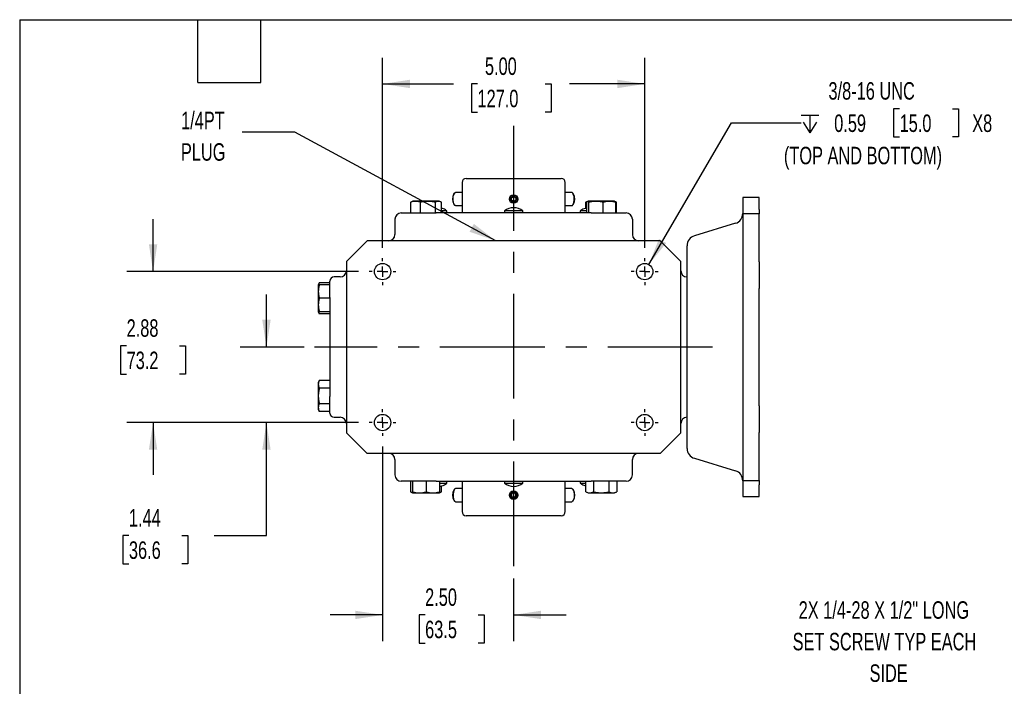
# Model space of a CAD drawing. Header units: inches. Extents: x 1 to 43, y 1 to 33.
# Tile 2 of 12: x 1 to 19.8, y 20.3 to 33. Entities that reach past the tile are written whole.
import ezdxf

# ---------------------------------------------------------------- set-up
doc = ezdxf.new("R2010")
doc.units = ezdxf.units.IN
doc.header["$LTSCALE"] = 4
doc.header["$MEASUREMENT"] = 0
doc.linetypes.add('CENTERX2', pattern=[0.8, 0.5, -0.1, 0.1, -0.1])
doc.layers.add('CENTER', color=40, linetype='CENTERX2')
doc.layers.add('DIMENSIONS', color=140, linetype='Continuous', lineweight=25)
doc.layers.add('TEXT', color=140, linetype='Continuous', lineweight=25)
doc.styles.add('SLDTEXTSTYLE0', font='TXT', dxfattribs={"width": 0.7})
doc.dimstyles.new('SLDDIMSTYLE10', dxfattribs={"dimtxt": 0.339844, "dimasz": 0.52, "dimexe": 0, "dimexo": 0.0625, "dimgap": 0.084961, "dimtad": 0, "dimtih": 1, "dimtoh": 1, "dimdec": 6, "dimrnd": 1e-09, "dimzin": 12, "dimdsep": 46, "dimtxsty": 'SLDTEXTSTYLE0', "dimsah": 1, "dimcen": 0, "dimadec": 0, "dimazin": 3, "dimtfac": 1, "dimtofl": 0, "dimtmove": 0, "dimatfit": 3, "dimfxl": 0, "dimfrac": 2, "dimtolj": 1, "dimtzin": 12, "dimarcsym": 0})
doc.dimstyles.new('SLDDIMSTYLE2', dxfattribs={"dimtxt": 0.339844, "dimasz": 0.52, "dimexe": 0, "dimexo": 0.0625, "dimgap": 0.084961, "dimtad": 0, "dimtih": 1, "dimtoh": 1, "dimrnd": 1e-09, "dimzin": 4, "dimdsep": 46, "dimtxsty": 'SLDTEXTSTYLE0', "dimsah": 1, "dimcen": 0.09, "dimadec": 0, "dimazin": 1, "dimtfac": 1, "dimtmove": 0, "dimatfit": 0, "dimfxl": 0, "dimfrac": 2, "dimtolj": 1, "dimtzin": 12, "dimarcsym": 0})
doc.dimstyles.new('SLDDIMSTYLE3', dxfattribs={"dimtxt": 0.339844, "dimasz": 0.52, "dimexe": 0, "dimexo": 0.0625, "dimgap": 0.084961, "dimtad": 0, "dimtih": 1, "dimtoh": 1, "dimrnd": 1e-09, "dimzin": 4, "dimdsep": 46, "dimtxsty": 'SLDTEXTSTYLE0', "dimsah": 1, "dimcen": 0.09, "dimadec": 0, "dimazin": 1, "dimtfac": 1, "dimtofl": 0, "dimtmove": 0, "dimatfit": 3, "dimfxl": 0, "dimfrac": 2, "dimtolj": 1, "dimtzin": 12, "dimarcsym": 0})
doc.dimstyles.new('SLDDIMSTYLE5', dxfattribs={"dimtxt": 0.18, "dimasz": 0.52, "dimexe": 0, "dimexo": 0.0625, "dimgap": 0, "dimtad": 0, "dimtih": 1, "dimtoh": 1, "dimdec": 0, "dimrnd": 1e-09, "dimzin": 0, "dimdsep": 46, "dimtxsty": 'Standard', "dimsah": 1, "dimcen": 0.09, "dimadec": 0, "dimazin": 0, "dimtfac": 0.52, "dimtdec": 0, "dimtofl": 0, "dimtmove": 0, "dimatfit": 3, "dimfxl": 0, "dimfrac": 2, "dimtolj": 1, "dimtzin": 0, "dimarcsym": 0})
doc.dimstyles.new('SLDDIMSTYLE8', dxfattribs={"dimtxt": 0.339844, "dimasz": 0.52, "dimexe": 0, "dimexo": 0.0625, "dimgap": 0.084961, "dimtad": 0, "dimtih": 1, "dimtoh": 1, "dimrnd": 1e-09, "dimzin": 12, "dimdsep": 46, "dimtxsty": 'SLDTEXTSTYLE0', "dimsah": 1, "dimcen": 0.09, "dimadec": 0, "dimazin": 3, "dimtfac": 1, "dimtmove": 0, "dimatfit": 0, "dimfxl": 0, "dimfrac": 2, "dimtolj": 1, "dimtzin": 12, "dimarcsym": 0})

# ---------------------------------------------------------------- blocks, each defined once
blk = doc.blocks.new('_D_17')
at = {"layer": 'DIMENSIONS'}
for p, q in [((7.921, 24.857), (7.921, 21.143)), ((10.421, 22.335), (10.421, 21.143)), ((7.921, 21.643), (6.921, 21.643)), ((8.732, 21.643), (8.618, 21.643)), ((8.618, 21.643), (8.618, 21.103)), ((9.742, 21.643), (9.856, 21.643)), ((9.856, 21.643), (9.856, 21.103)), ((10.421, 21.643), (11.421, 21.643)), ((8.618, 21.103), (8.732, 21.103)), ((9.856, 21.103), (9.742, 21.103))]:
    blk.add_line(p, q, dxfattribs=at)
for points in [[(7.921, 21.643), (7.401, 21.723), (7.401, 21.563)], [(10.421, 21.643), (10.941, 21.563), (10.941, 21.723)]]:
    blk.add_solid(points, dxfattribs=at)
at = {"layer": 'DIMENSIONS', "char_height": 0.3333, "attachment_point": 1, "style": 'SLDTEXTSTYLE0'}
for s, insert in [('2.50', (8.732, 22.149)), ('63.5', (8.732, 21.533))]:
    blk.add_mtext(s, dxfattribs=dict(at, insert=insert))
blk = doc.blocks.new('_D_18')
at = {"layer": 'DIMENSIONS'}
for p, q in [((3.544, 28.194), (3.544, 29.194)), ((7.464, 28.194), (3.044, 28.194)), ((3.039, 26.777), (2.925, 26.777)), ((2.925, 26.777), (2.925, 26.237)), ((4.049, 26.777), (4.163, 26.777)), ((4.163, 26.777), (4.163, 26.237)), ((2.925, 26.237), (3.039, 26.237)), ((4.163, 26.237), (4.049, 26.237)), ((7.464, 25.314), (3.044, 25.314)), ((3.544, 25.314), (3.544, 24.314))]:
    blk.add_line(p, q, dxfattribs=at)
for points in [[(3.544, 28.194), (3.624, 28.714), (3.464, 28.714)], [(3.544, 25.314), (3.464, 24.794), (3.624, 24.794)]]:
    blk.add_solid(points, dxfattribs=at)
at = {"layer": 'DIMENSIONS', "char_height": 0.3333, "attachment_point": 1, "style": 'SLDTEXTSTYLE0'}
for s, insert in [('2.88', (3.039, 27.283)), ('73.2', (3.039, 26.667))]:
    blk.add_mtext(s, dxfattribs=dict(at, insert=insert))
blk = doc.blocks.new('_D_19')
at = {"layer": 'DIMENSIONS'}
for p, q in [((7.921, 28.65), (7.921, 32.274)), ((12.921, 28.65), (12.921, 32.274)), ((7.921, 31.774), (9.271, 31.774)), ((9.731, 31.774), (9.617, 31.774)), ((9.617, 31.774), (9.617, 31.234)), ((11.024, 31.774), (11.138, 31.774)), ((11.138, 31.774), (11.138, 31.234)), ((12.921, 31.774), (11.485, 31.774)), ((9.617, 31.234), (9.731, 31.234)), ((11.138, 31.234), (11.024, 31.234))]:
    blk.add_line(p, q, dxfattribs=at)
for points in [[(7.921, 31.774), (8.441, 31.694), (8.441, 31.854)], [(12.921, 31.774), (12.401, 31.854), (12.401, 31.694)]]:
    blk.add_solid(points, dxfattribs=at)
at = {"layer": 'DIMENSIONS', "char_height": 0.3333, "attachment_point": 1, "style": 'SLDTEXTSTYLE0'}
for s, insert in [('5.00', (9.873, 32.279)), ('127.0', (9.731, 31.663))]:
    blk.add_mtext(s, dxfattribs=dict(at, insert=insert))
blk = doc.blocks.new('_D_20')
at = {"layer": 'DIMENSIONS'}
for p, q in [((5.706, 26.754), (5.706, 27.754)), ((6.425, 26.754), (5.206, 26.754)), ((7.464, 25.314), (5.206, 25.314)), ((5.706, 23.157), (5.706, 25.314)), ((3.083, 23.157), (2.969, 23.157)), ((2.969, 23.157), (2.969, 22.617)), ((4.093, 23.157), (4.207, 23.157)), ((4.207, 23.157), (4.207, 22.617)), ((4.706, 23.157), (5.706, 23.157)), ((2.969, 22.617), (3.083, 22.617)), ((4.207, 22.617), (4.093, 22.617))]:
    blk.add_line(p, q, dxfattribs=at)
for points in [[(5.706, 26.754), (5.786, 27.274), (5.626, 27.274)], [(5.706, 25.314), (5.626, 24.794), (5.786, 24.794)]]:
    blk.add_solid(points, dxfattribs=at)
at = {"layer": 'DIMENSIONS', "char_height": 0.3333, "attachment_point": 1, "style": 'SLDTEXTSTYLE0'}
for s, insert in [('1.44', (3.083, 23.663)), ('36.6', (3.083, 23.046))]:
    blk.add_mtext(s, dxfattribs=dict(at, insert=insert))
blk = doc.blocks.new('SW_SYMBOL_HOLE_DEPTH')
at = {"layer": 'DIMENSIONS', "color": 0}
for p, q in [((0, 137.8), (126, 137.8)), ((15.7, 87.4), (63, 11.8)), ((63, 137.8), (63, 11.8)), ((110.2, 87.4), (63, 11.8))]:
    blk.add_line(p, q, dxfattribs=at)
blk = doc.blocks.new('_D_21')
at = {"layer": 'DIMENSIONS'}
for p, q in [((17.782, 31.302), (17.668, 31.302)), ((17.668, 31.302), (17.668, 30.762)), ((18.792, 31.302), (18.906, 31.302)), ((18.906, 31.302), (18.906, 30.762)), ((12.999, 28.329), (14.575, 31.032)), ((14.575, 31.032), (15.902, 31.032)), ((17.668, 30.762), (17.782, 30.762)), ((18.906, 30.762), (18.792, 30.762))]:
    blk.add_line(p, q, dxfattribs=at)
blk.add_solid([(12.999, 28.329), (13.33, 28.738), (13.192, 28.818)], dxfattribs=at)
at = {"layer": 'DIMENSIONS', "xscale": 0.002688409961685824, "yscale": 0.002688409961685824, "zscale": 0.002688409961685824}
blk.add_blockref('SW_SYMBOL_HOLE_DEPTH', (15.902, 30.807), dxfattribs=at)
at = {"layer": 'DIMENSIONS', "attachment_point": 1, "style": 'SLDTEXTSTYLE0'}
for s, insert, char_height in [('3/8-16 UNC', (16.425, 31.808), 0.3333), ('0.59', (16.534, 31.191), 0.3333), ('15.0', (17.782, 31.191), 0.3333), ('X8', (19.166, 31.191), 0.3333), ('(TOP AND BOTTOM)', (15.575, 30.575), 0.33333)]:
    blk.add_mtext(s, dxfattribs=dict(at, insert=insert, char_height=char_height))
blk = doc.blocks.new('SW_NOTE_0_7')
at = {"layer": 'TEXT', "color": 0, "char_height": 0.3333, "attachment_point": 2, "style": 'SLDTEXTSTYLE0'}
for s, insert in [('1/4PT', (-0.751, 0.39)), ('PLUG', (-0.746, -0.212))]:
    blk.add_mtext(s, dxfattribs=dict(at, insert=insert))
blk = doc.blocks.new('SW_CENTERMARKSYMBOL_14')
at = {"layer": 'CENTER', "color": 0}
for p, q in [((0, 0.2), (0, 0.25625)), ((-0.2, 0), (-0.25625, 0)), ((0, 0), (-0.1, 0)), ((0, 0), (0, 0.1)), ((0, 0), (0, -0.1)), ((0, 0), (0.1, 0)), ((0.2, 0), (0.25625, 0)), ((0, -0.2), (0, -0.25625))]:
    blk.add_line(p, q, dxfattribs=at)
blk = doc.blocks.new('SW_CENTERMARKSYMBOL_15')
at = {"layer": 'CENTER', "color": 0}
for p, q in [((0, 0.2), (0, 0.25625)), ((-0.2, 0), (-0.25625, 0)), ((0, 0), (-0.1, 0)), ((0, 0), (0, 0.1)), ((0, 0), (0, -0.1)), ((0, 0), (0.1, 0)), ((0.2, 0), (0.25625, 0)), ((0, -0.2), (0, -0.25625))]:
    blk.add_line(p, q, dxfattribs=at)
blk = doc.blocks.new('SW_CENTERMARKSYMBOL_16')
at = {"layer": 'CENTER', "color": 0}
for p, q in [((0, 0.2), (0, 0.25625)), ((-0.2, 0), (-0.25625, 0)), ((0, 0), (-0.1, 0)), ((0, 0), (0, 0.1)), ((0, 0), (0, -0.1)), ((0, 0), (0.1, 0)), ((0.2, 0), (0.25625, 0)), ((0, -0.2), (0, -0.25625))]:
    blk.add_line(p, q, dxfattribs=at)
blk = doc.blocks.new('SW_CENTERMARKSYMBOL_17')
at = {"layer": 'CENTER', "color": 0}
for p, q in [((0, 0.2), (0, 0.25625)), ((-0.2, 0), (-0.25625, 0)), ((0, 0), (-0.1, 0)), ((0, 0), (0, 0.1)), ((0, 0), (0, -0.1)), ((0, 0), (0.1, 0)), ((0.2, 0), (0.25625, 0)), ((0, -0.2), (0, -0.25625))]:
    blk.add_line(p, q, dxfattribs=at)
blk = doc.blocks.new('SW_NOTE_0_10')
at = {"layer": 'TEXT', "color": 0, "attachment_point": 2, "style": 'SLDTEXTSTYLE0'}
for s, insert, char_height in [('2X 1/4-28 X 1/2" LONG', (-2.682, 0.687), 0.33333), ('SET SCREW TYP EACH', (-2.671, 0.085), 0.33333), ('SIDE', (-2.591, -0.517), 0.3333)]:
    blk.add_mtext(s, dxfattribs=dict(at, insert=insert, char_height=char_height))

msp = doc.modelspace()

# ---------------------------------------------------------------- linework, layer by layer
for p, q in [((9.4363598, 29.8934294), (9.4363598, 29.3127207)), ((11.4048638, 29.3127207), (11.4048638, 29.8934294)), ((9.2932971, 29.6922412), (9.2779898, 29.6740376)), ((9.4363598, 29.7034688), (9.3131112, 29.7034688)), ((11.5281124, 29.7034688), (11.4048638, 29.7034688)), ((11.5632338, 29.6740376), (11.5479265, 29.6922412)), ((8.4572994, 29.5156342), (8.4732312, 29.5222598)), ((8.4572994, 29.3127207), (8.4572994, 29.5156342)), ((8.4987741, 29.5361459), (8.4724746, 29.5238823)), ((9.0017876, 29.5361459), (8.4987741, 29.5361459)), ((8.6370921, 29.5156342), (8.6370921, 29.3127207)), ((8.9300735, 29.3127207), (8.9300735, 29.5156342)), ((9.028087, 29.5238823), (9.0017876, 29.5361459)), ((9.0432623, 29.3127207), (9.0432623, 29.5156342)), ((9.2779898, 29.4828999), (9.2932971, 29.4646963)), ((10.3815493, 29.6010215), (10.4206118, 29.6235743)), ((10.3815493, 29.555916), (10.3815493, 29.6010215)), ((10.4206118, 29.5333633), (10.3815493, 29.555916)), ((10.4206118, 29.6235743), (10.4596743, 29.6010215)), ((10.4596743, 29.555916), (10.4206118, 29.5333633)), ((10.4596743, 29.6010215), (10.4596743, 29.555916)), ((11.5479265, 29.4646963), (11.5632338, 29.4828999)), ((11.8234347, 29.5231752), (11.7979613, 29.5156342)), ((11.7979613, 29.5156342), (11.8138932, 29.5222598)), ((11.7979613, 29.4016782), (11.7979613, 29.5156342)), ((11.8300725, 29.5317797), (11.8131366, 29.5238823)), ((11.8179865, 29.3127207), (11.8179865, 29.5156342)), ((11.839436, 29.5361459), (11.8319286, 29.5326452)), ((12.3424496, 29.5361459), (11.839436, 29.5361459)), ((11.8564403, 29.3127207), (11.8564403, 29.5156342)), ((12.1293966, 29.3127207), (12.1293966, 29.5156342)), ((12.3499569, 29.5326452), (12.3424496, 29.5361459)), ((12.368749, 29.5238823), (12.3499569, 29.5326452)), ((12.3839243, 29.5156342), (12.3523927, 29.5287473)), ((12.3638991, 29.5156342), (12.3638991, 29.3127207)), ((12.3839243, 29.3127207), (12.3839243, 29.5156342)), ((15.1056512, 29.6079963), (14.7906906, 29.6079963)), ((14.7906906, 29.6079963), (14.7906906, 29.3795077)), ((15.1056512, 29.3795077), (15.1056512, 29.6079963)), ((11.8969898, 29.3127207), (8.9442339, 29.3127207)), ((9.1487189, 29.3520908), (9.0432623, 29.3520908)), ((9.1487189, 29.3127207), (9.1487189, 29.3520908)), ((9.3131112, 29.4534688), (9.4363598, 29.4534688)), ((10.2434465, 29.3520908), (10.2434465, 29.3127207)), ((10.5977772, 29.3520908), (10.2434465, 29.3520908)), ((10.5977772, 29.3127207), (10.5977772, 29.3520908)), ((11.4048638, 29.4534688), (11.5281124, 29.4534688)), ((11.6925047, 29.3520908), (11.6925047, 29.3127207)), ((11.8179865, 29.3520908), (11.6925048, 29.3520908)), ((14.7906906, 29.3795077), (14.7906906, 29.2962214)), ((15.1056512, 29.2965158), (14.7906906, 29.2965158)), ((14.7906906, 29.2965158), (14.7906906, 29.1970175)), ((15.1056512, 29.3795077), (15.1056512, 29.2965158)), ((15.1056512, 29.1970175), (15.1056512, 29.2965158)), ((8.1568323, 29.1946105), (8.1568323, 28.8993349)), ((12.6843913, 29.1946105), (12.6843913, 28.8993349)), ((14.6511554, 29.1149125), (13.8672335, 28.8763276)), ((14.7906906, 29.1970175), (14.7906906, 28.9264223)), ((15.1056512, 28.9264223), (15.1056512, 29.1970175)), ((14.7906906, 28.9264223), (14.7906906, 28.6495806)), ((15.1056512, 28.6495806), (15.1056512, 28.9264223)), ((7.6253362, 28.7812247), (7.2316354, 28.3875239)), ((13.2158874, 28.7812247), (7.6253362, 28.7812247)), ((13.6095882, 28.3875239), (13.2158874, 28.7812247)), ((14.7906906, 28.6495806), (14.7906906, 28.381362)), ((15.1056512, 28.381362), (15.1056512, 28.6495806)), ((7.2316354, 28.3875239), (7.2316354, 25.1198073)), ((13.6095882, 25.1198073), (13.6095882, 28.3875239)), ((14.7906906, 28.381362), (14.7906906, 27.872664)), ((15.1056512, 28.381362), (15.1056512, 27.872664)), ((6.7137613, 27.9817613), (6.6953008, 27.9421726)), ((6.7137613, 27.9817613), (6.7008357, 27.9411911)), ((6.9166748, 27.9817613), (6.7137613, 27.9817613)), ((7.1135252, 28.0922483), (6.995415, 28.0922483)), ((6.6953008, 27.9421726), (6.6932496, 27.9377738)), ((6.6932496, 27.9377738), (6.6932496, 27.4347603)), ((6.9166748, 27.9421726), (6.7137613, 27.9421726)), ((14.7906906, 27.872664), (14.7906906, 25.6346673)), ((15.1056512, 25.6346673), (15.1056512, 27.872664)), ((6.9166748, 27.6862671), (6.7137613, 27.6862671)), ((6.9166748, 27.6985475), (6.9166748, 25.8087837)), ((6.6932496, 27.4347603), (6.6953008, 27.4303616)), ((6.6953008, 27.4303616), (6.7137613, 27.3907728)), ((6.7137613, 27.4303616), (6.9166748, 27.4303616)), ((6.9166748, 27.3907728), (6.7137613, 27.3907728)), ((6.7137613, 26.1165584), (6.6932496, 26.0725709)), ((6.9166748, 26.1165584), (6.7137613, 26.1165584)), ((6.6932496, 26.0725709), (6.6932496, 25.5695574)), ((6.9166748, 25.9688113), (6.7137613, 25.9688113)), ((6.6932496, 25.5695574), (6.7137613, 25.5255699)), ((6.9166748, 25.673317), (6.7137613, 25.673317)), ((14.7906906, 25.6346673), (14.7906906, 25.1259692)), ((15.1056512, 25.6346673), (15.1056512, 25.1259692)), ((6.9166748, 25.5255699), (6.7137613, 25.5255699)), ((6.995415, 25.4150829), (7.1135252, 25.4150829)), ((7.6253362, 24.7261066), (7.2316354, 25.1198073)), ((13.6095882, 25.1198073), (13.2158874, 24.7261066)), ((14.7906906, 25.1259692), (14.7906906, 24.8577506)), ((15.1056512, 24.8577506), (15.1056512, 25.1259692)), ((14.7906906, 24.8577506), (14.7906906, 24.5809089)), ((15.1056512, 24.5809089), (15.1056512, 24.8577506)), ((13.2158874, 24.7261066), (7.6253362, 24.7261066)), ((8.1568323, 24.6079963), (8.1568323, 24.3127207)), ((12.6843913, 24.3127207), (12.6843913, 24.6079963)), ((13.8672335, 24.6310036), (14.6511554, 24.3924187)), ((14.7906906, 24.5809089), (14.7906906, 24.3103137)), ((15.1056512, 24.3103137), (15.1056512, 24.5809089)), ((14.7906906, 24.3103137), (14.7906906, 24.2108154)), ((15.1056512, 24.2108154), (15.1056512, 24.3103137)), ((8.4547866, 24.1946105), (8.4547866, 23.991697)), ((8.4943753, 24.1946105), (8.4943753, 23.991697)), ((8.7502808, 24.1946105), (8.7502808, 23.991697)), ((8.9442339, 24.1946105), (11.8969898, 24.1946105)), ((9.0061863, 24.1946105), (9.0061863, 23.991697)), ((9.0061863, 24.1552404), (9.1487189, 24.1552404)), ((9.0457751, 23.991697), (9.0457751, 24.1061409)), ((9.1487189, 24.1552404), (9.1487189, 24.1946105)), ((9.2932971, 24.0426349), (9.2779898, 24.0244313)), ((9.4363598, 24.0538625), (9.3131112, 24.0538625)), ((9.4363598, 24.1946105), (9.4363598, 23.6139018)), ((10.2434465, 24.1946105), (10.2434465, 24.1552404)), ((10.2434465, 24.1552404), (10.5977772, 24.1552404)), ((10.5977772, 24.1552404), (10.5977772, 24.1946105)), ((11.4048638, 23.6139018), (11.4048638, 24.1946105)), ((11.5281124, 24.0538625), (11.4048638, 24.0538625)), ((11.5632338, 24.0244313), (11.5479265, 24.0426349)), ((11.6925047, 24.1946105), (11.6925047, 24.1552404)), ((11.6925047, 24.1552404), (11.7954486, 24.1552404)), ((11.7954486, 23.991697), (11.7954486, 24.1946105)), ((11.9431957, 24.1946105), (11.9431957, 23.991697)), ((12.2386899, 24.1946105), (12.2386899, 23.991697)), ((12.386437, 24.1946105), (12.386437, 23.991697)), ((14.7906906, 24.2111098), (14.7906906, 24.1278236)), ((14.7906906, 24.2108154), (15.1056512, 24.2108154)), ((14.7906906, 24.1278236), (14.7906906, 23.8993349)), ((15.1056512, 24.2108154), (15.1056512, 24.1278236)), ((15.1056512, 23.8993349), (15.1056512, 24.1278236)), ((8.4547866, 23.991697), (8.4943753, 23.9732365)), ((8.4547866, 23.991697), (8.4953568, 23.9787714)), ((8.4943753, 23.9732365), (8.4987741, 23.9711853)), ((8.4987741, 23.9711853), (9.0017876, 23.9711853)), ((9.0017876, 23.9711853), (9.0061863, 23.9732365)), ((9.0061863, 23.9732365), (9.0457751, 23.991697)), ((10.4206118, 23.973968), (10.3815493, 23.9514152)), ((10.3815493, 23.9514152), (10.3815493, 23.9063097)), ((10.3815493, 23.9063097), (10.4206118, 23.883757)), ((10.4596743, 23.9514152), (10.4206118, 23.973968)), ((10.4206118, 23.883757), (10.4596743, 23.9063097)), ((10.4596743, 23.9063097), (10.4596743, 23.9514152)), ((11.7954486, 23.991697), (11.839436, 23.9711853)), ((11.839436, 23.9711853), (12.0909428, 23.9711853)), ((12.0909428, 23.9711853), (12.3424496, 23.9711853)), ((12.3424496, 23.9711853), (12.386437, 23.991697)), ((14.7906906, 23.8993349), (15.1056512, 23.8993349)), ((9.2779898, 23.8332936), (9.2932971, 23.81509)), ((9.3131112, 23.8038625), (9.4363598, 23.8038625)), ((11.4048638, 23.8038625), (11.5281124, 23.8038625)), ((11.5479265, 23.81509), (11.5632338, 23.8332936))]:
    msp.add_line(p, q)
at = {"flags": 128}
for points in [[(9.3131112, 29.4534688), (9.3009937, 29.4575459), (9.2889581, 29.470573), (9.2787139, 29.4916024), (9.2710208, 29.5190742), (9.2664493, 29.550951), (9.2653385, 29.5848687), (9.2677708, 29.6183117), (9.2735658, 29.6487998), (9.2822937, 29.6740717), (9.2933072, 29.6922532), (9.3057895, 29.7019959), (9.3131112, 29.7034688)], [(11.5281124, 29.4534688), (11.54023, 29.4575459), (11.5522655, 29.470573), (11.5625097, 29.4916024), (11.5702028, 29.5190742), (11.5747743, 29.550951), (11.5758851, 29.5848687), (11.5734528, 29.6183117), (11.5676578, 29.6487998), (11.5589299, 29.6740717), (11.5479164, 29.6922532), (11.5354341, 29.7019959), (11.5281124, 29.7034688)], [(9.3131112, 24.0538625), (9.3009937, 24.0497854), (9.2889581, 24.0367582), (9.2787139, 24.0157289), (9.2710208, 23.9882571), (9.2664493, 23.9563803), (9.2653385, 23.9224626), (9.2677708, 23.8890195), (9.2735658, 23.8585315), (9.2822937, 23.8332595), (9.2933072, 23.815078), (9.3057895, 23.8053354), (9.3131112, 23.8038625)], [(11.5281124, 24.0538625), (11.54023, 24.0497854), (11.5522655, 24.0367582), (11.5625097, 24.0157289), (11.5702028, 23.9882571), (11.5747743, 23.9563803), (11.5758851, 23.9224626), (11.5734528, 23.8890195), (11.5676578, 23.8585315), (11.5589299, 23.8332595), (11.5479164, 23.815078), (11.5354341, 23.8053354), (11.5281124, 23.8038625)]]:
    msp.add_lwpolyline(points, dxfattribs=at)
for centre, radius in [((10.4206118, 29.5784688), 0.082), ((10.4206118, 29.5784688), 0.062), ((7.9206118, 28.1936262), 0.15625), ((12.9206118, 28.1936262), 0.15625), ((7.9206118, 25.313705), 0.15625), ((12.9206118, 25.313705), 0.15625), ((10.4206118, 23.9288625), 0.082), ((10.4206118, 23.9288625), 0.062)]:
    msp.add_circle(centre, radius)
for centre, radius, start, end in [((9.5151, 29.8934294), 0.0787402, 90, 180), ((11.3261236, 29.8934294), 0.0787402, 0, 90), ((9.4390522, 29.5784688), 0.1872819, 149.316563, 210.683437), ((11.4021715, 29.5784688), 0.1872819, 329.316563, 30.683437), ((8.2749425, 29.1946105), 0.1181102, 90, 180), ((10.4206118, 29.1158703), 0.2952756, 53.13010235, 126.86989765), ((12.5662811, 29.1946105), 0.1181102, 0, 90), ((14.5938402, 29.3032341), 0.1968504, 286.92751306, 0), ((8.038722, 28.8993349), 0.1181102, 270, 0), ((12.8025016, 28.8993349), 0.1181102, 180, 270), ((13.9245488, 28.688006), 0.1968504, 106.92751306, 180), ((7.1135252, 28.2103585), 0.1181102, 270, 0), ((13.7276984, 28.2103585), 0.1181102, 180, 270), ((6.995415, 28.0135081), 0.0787402, 90, 180), ((6.995415, 25.4938231), 0.0787402, 180, 270), ((7.1135252, 25.2969727), 0.1181102, 0, 90), ((13.7276984, 25.2969727), 0.1181102, 90, 180), ((13.9245488, 24.8193253), 0.1968504, 180, 253.07248694), ((8.038722, 24.6079963), 0.1181102, 0, 90), ((12.8025016, 24.6079963), 0.1181102, 90, 180), ((8.2749425, 24.3127207), 0.1181102, 180, 270), ((12.5662811, 24.3127207), 0.1181102, 270, 0), ((14.5938402, 24.2040971), 0.1968504, 0, 73.07248694), ((10.4206118, 24.3914609), 0.2952756, 233.13010235, 306.86989765), ((9.4390522, 23.9288625), 0.1872819, 149.316563, 210.683437), ((11.4021715, 23.9288625), 0.1872819, 329.316563, 30.683437), ((9.5151, 23.6139018), 0.0787402, 180, 270), ((11.3261236, 23.6139018), 0.0787402, 270, 0)]:
    msp.add_arc(centre, radius, start, end)
for points, knots in [([(9.5151, 29.9721696), (9.5151, 29.9721696), (9.6105067, 29.9721696), (9.9501299, 29.9721696), (10.1804619, 29.9721696), (10.6607617, 29.9721696), (10.8910938, 29.9721696), (11.230717, 29.9721696), (11.3261236, 29.9721696), (11.3261236, 29.9721696)], [0, 0, 0, 0, 0.25, 0.25, 0.5, 0.5, 0.75, 0.75, 1, 1, 1, 1]), ([(8.6370921, 29.5156342), (8.6222793, 29.5213104), (8.6074251, 29.5259497), (8.5776011, 29.532337), (8.5626305, 29.534065), (8.5325534, 29.5341237), (8.5174195, 29.5324448), (8.4871431, 29.5260138), (8.4721657, 29.5213309), (8.4572994, 29.5156342)], [0, 0, 0, 0, 0.25, 0.25, 0.5, 0.5, 0.75, 0.75, 1, 1, 1, 1]), ([(8.9300735, 29.5156342), (8.9059354, 29.5213104), (8.8817298, 29.5259497), (8.83313, 29.532337), (8.8087346, 29.534065), (8.7597224, 29.5341237), (8.735061, 29.5324448), (8.6857239, 29.5260138), (8.6613175, 29.5213309), (8.6370921, 29.5156342)], [0, 0, 0, 0, 0.25, 0.25, 0.5, 0.5, 0.75, 0.75, 1, 1, 1, 1]), ([(9.0432623, 29.5156342), (9.0339369, 29.5213104), (9.0245855, 29.5259497), (9.0058097, 29.532337), (8.9963849, 29.534065), (8.9774498, 29.5341237), (8.9679223, 29.5324448), (8.9488617, 29.5260138), (8.9394326, 29.5213309), (8.9300735, 29.5156342)], [0, 0, 0, 0, 0.25, 0.25, 0.5, 0.5, 0.75, 0.75, 1, 1, 1, 1]), ([(11.8564403, 29.5156342), (11.8532722, 29.5213104), (11.8500952, 29.5259497), (11.8437165, 29.532337), (11.8405146, 29.534065), (11.8340817, 29.5341237), (11.8308449, 29.5324448), (11.8243694, 29.5260138), (11.8211661, 29.5213309), (11.8179865, 29.5156342)], [0, 0, 0, 0, 0.25, 0.25, 0.5, 0.5, 0.75, 0.75, 1, 1, 1, 1]), ([(12.1293966, 29.5156342), (12.1069083, 29.5213104), (12.0843571, 29.5259497), (12.0390791, 29.532337), (12.0163511, 29.534065), (11.9706889, 29.5341237), (11.9477131, 29.5324448), (11.9017482, 29.5260138), (11.8790099, 29.5213309), (11.8564403, 29.5156342)], [0, 0, 0, 0, 0.25, 0.25, 0.5, 0.5, 0.75, 0.75, 1, 1, 1, 1]), ([(12.3638991, 29.5156342), (12.344579, 29.5213104), (12.3252047, 29.5259497), (12.2863055, 29.532337), (12.2667794, 29.534065), (12.22755, 29.5341237), (12.207811, 29.5324448), (12.1683216, 29.5260138), (12.1487866, 29.5213309), (12.1293966, 29.5156342)], [0, 0, 0, 0, 0.25, 0.25, 0.5, 0.5, 0.75, 0.75, 1, 1, 1, 1]), ([(12.3490525, 29.5307056), (12.350578, 29.5306978), (12.3555929, 29.5306723), (12.360491, 29.5218045), (12.3638991, 29.5156342)], [0, 0, 0, 0, 0.3042002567, 1, 1, 1, 1]), ([(8.2749425, 29.3127207), (8.2749425, 29.3127207), (8.3454605, 29.3127207), (8.5964863, 29.3127207), (8.7667318, 29.3127207), (8.9442339, 29.3127207)], [0, 0, 0, 0, 0.5, 0.5, 1, 1, 1, 1]), ([(9.1483647, 29.3515986), (9.1393199, 29.358194), (9.1180207, 29.3737253), (9.0825146, 29.3909426), (9.0555763, 29.3983617), (9.0432623, 29.4017531)], [0, 0, 0, 0, 0.2860674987, 0.6736477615, 1, 1, 1, 1]), ([(11.8179865, 29.4055663), (11.8083485, 29.4039748), (11.7820022, 29.3996243), (11.7430049, 29.3833714), (11.7111528, 29.3667062), (11.6967154, 29.3546873), (11.6940821, 29.3524952)], [0, 0, 0, 0, 0.2146113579, 0.5866550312, 0.9246103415, 1, 1, 1, 1]), ([(11.8969898, 29.3127207), (12.0744918, 29.3127207), (12.2447373, 29.3127207), (12.4957631, 29.3127207), (12.5662811, 29.3127207), (12.5662811, 29.3127207)], [0, 0, 0, 0, 0.5, 0.5, 1, 1, 1, 1]), ([(13.7276984, 24.8193253), (13.7276984, 24.8193253), (13.7276984, 25.0231315), (13.7276984, 25.7486294), (13.7276984, 26.2406612), (13.7276984, 27.2666701), (13.7276984, 27.7587019), (13.7276984, 28.4841997), (13.7276984, 28.688006), (13.7276984, 28.688006)], [0, 0, 0, 0, 0.25, 0.25, 0.5, 0.5, 0.75, 0.75, 1, 1, 1, 1]), ([(6.9166748, 27.6985475), (6.9166748, 27.7820779), (6.9166748, 27.8621934), (6.9166748, 27.9803232), (6.9166748, 28.0135081), (6.9166748, 28.0135081)], [0, 0, 0, 0, 0.5, 0.5, 1, 1, 1, 1]), ([(6.7137613, 27.9421726), (6.7080851, 27.9210891), (6.7034459, 27.8999466), (6.6970585, 27.857497), (6.6953305, 27.8361888), (6.6952718, 27.7933789), (6.6969507, 27.7718383), (6.7033818, 27.7287447), (6.7080646, 27.7074268), (6.7137613, 27.6862671)], [0, 0, 0, 0, 0.25, 0.25, 0.5, 0.5, 0.75, 0.75, 1, 1, 1, 1]), ([(6.6978808, 27.9421726), (6.6976191, 27.9421726), (6.6970522, 27.9421726), (6.707914, 27.9421726), (6.7137613, 27.9421726)], [0, 0, 0, 0, 0.46166395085, 1, 1, 1, 1]), ([(6.7137613, 27.6862671), (6.7080851, 27.6651836), (6.7034459, 27.6440411), (6.6970585, 27.6015915), (6.6953305, 27.5802833), (6.6952718, 27.5374734), (6.6969507, 27.5159328), (6.7033818, 27.4728392), (6.7080646, 27.4515213), (6.7137613, 27.4303616)], [0, 0, 0, 0, 0.25, 0.25, 0.5, 0.5, 0.75, 0.75, 1, 1, 1, 1]), ([(6.7137613, 27.4303616), (6.7057997, 27.4303616), (6.694743, 27.4303616), (6.6971946, 27.4303616), (6.6978808, 27.4303616)], [0, 0, 0, 0, 0.7200750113, 1, 1, 1, 1]), ([(6.6995273, 27.4303616), (6.6995287, 27.4303323), (6.7001672, 27.4169278), (6.7069717, 27.4038361), (6.7137613, 27.3907728)], [0, 0, 0, 0, 0.0021803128, 1, 1, 1, 1]), ([(6.7137613, 26.1165584), (6.7080851, 26.1043858), (6.7034459, 26.0921792), (6.6970585, 26.0676709), (6.6953305, 26.0553686), (6.6952718, 26.0306523), (6.6969507, 26.0182158), (6.7033818, 25.9933358), (6.7080646, 25.9810279), (6.7137613, 25.9688113)], [0, 0, 0, 0, 0.25, 0.25, 0.5, 0.5, 0.75, 0.75, 1, 1, 1, 1]), ([(6.7137613, 25.9688113), (6.7080851, 25.9444662), (6.7034459, 25.9200529), (6.6970585, 25.8710363), (6.6953305, 25.8464317), (6.6952718, 25.7969991), (6.6969507, 25.7721262), (6.7033818, 25.722366), (6.7080646, 25.6977502), (6.7137613, 25.673317)], [0, 0, 0, 0, 0.25, 0.25, 0.5, 0.5, 0.75, 0.75, 1, 1, 1, 1]), ([(6.9166748, 25.4938231), (6.9166748, 25.4938231), (6.9166748, 25.527008), (6.9166748, 25.6451378), (6.9166748, 25.7252533), (6.9166748, 25.8087837)], [0, 0, 0, 0, 0.5, 0.5, 1, 1, 1, 1]), ([(6.7137613, 25.673317), (6.7080851, 25.6611445), (6.7034459, 25.6489378), (6.6970585, 25.6244296), (6.6953305, 25.6121273), (6.6952718, 25.587411), (6.6969507, 25.5749745), (6.7033818, 25.5500944), (6.7080646, 25.5377865), (6.7137613, 25.5255699)], [0, 0, 0, 0, 0.25, 0.25, 0.5, 0.5, 0.75, 0.75, 1, 1, 1, 1]), ([(8.9442339, 24.1946105), (8.7667318, 24.1946105), (8.5964863, 24.1946105), (8.3454605, 24.1946105), (8.2749425, 24.1946105), (8.2749425, 24.1946105)], [0, 0, 0, 0, 0.5, 0.5, 1, 1, 1, 1]), ([(9.0061863, 24.0984543), (9.0215831, 24.10087), (9.0537235, 24.1059127), (9.0982499, 24.1238437), (9.1300695, 24.1406299), (9.1445081, 24.1526447), (9.1471415, 24.1548361)], [0, 0, 0, 0, 0.3034267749, 0.6333980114, 0.9331357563, 1, 1, 1, 1]), ([(11.6928589, 24.1557327), (11.7019046, 24.1491399), (11.7232059, 24.1336148), (11.7578988, 24.1167284), (11.7839834, 24.1095163), (11.7954486, 24.1063464)], [0, 0, 0, 0, 0.2926220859, 0.6890828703, 1, 1, 1, 1]), ([(12.5662811, 24.1946105), (12.5662811, 24.1946105), (12.4957631, 24.1946105), (12.2447373, 24.1946105), (12.0744918, 24.1946105), (11.8969898, 24.1946105)], [0, 0, 0, 0, 0.5, 0.5, 1, 1, 1, 1]), ([(8.4943753, 23.991697), (8.5154588, 23.9860208), (8.5366013, 23.9813816), (8.5790509, 23.9749942), (8.6003591, 23.9732662), (8.643169, 23.9732075), (8.6647096, 23.9748864), (8.7078032, 23.9813174), (8.7291211, 23.9860003), (8.7502808, 23.991697)], [0, 0, 0, 0, 0.25, 0.25, 0.5, 0.5, 0.75, 0.75, 1, 1, 1, 1]), ([(8.4943753, 23.9758165), (8.4943753, 23.9755548), (8.4943753, 23.9749879), (8.4943753, 23.9858497), (8.4943753, 23.991697)], [0, 0, 0, 0, 0.46166395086, 1, 1, 1, 1]), ([(8.7502808, 23.991697), (8.7713643, 23.9860208), (8.7925068, 23.9813816), (8.8349564, 23.9749942), (8.8562647, 23.9732662), (8.8990745, 23.9732075), (8.9206151, 23.9748864), (8.9637087, 23.9813174), (8.9850266, 23.9860003), (9.0061863, 23.991697)], [0, 0, 0, 0, 0.25, 0.25, 0.5, 0.5, 0.75, 0.75, 1, 1, 1, 1]), ([(9.0061863, 23.991697), (9.0061863, 23.9837354), (9.0061863, 23.9726787), (9.0061863, 23.9751302), (9.0061863, 23.9758165)], [0, 0, 0, 0, 0.7200750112, 1, 1, 1, 1]), ([(9.0061863, 23.977463), (9.0062156, 23.9774644), (9.0196201, 23.9781029), (9.0327118, 23.9849074), (9.0457751, 23.991697)], [0, 0, 0, 0, 0.0021803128, 1, 1, 1, 1]), ([(11.7954486, 23.991697), (11.8076211, 23.9860208), (11.8198277, 23.9813816), (11.844336, 23.9749942), (11.8566383, 23.9732662), (11.8813546, 23.9732075), (11.8937911, 23.9748864), (11.9186712, 23.9813174), (11.9309791, 23.9860003), (11.9431957, 23.991697)], [0, 0, 0, 0, 0.25, 0.25, 0.5, 0.5, 0.75, 0.75, 1, 1, 1, 1]), ([(11.9431957, 23.991697), (11.9675408, 23.9860208), (11.9919541, 23.9813816), (12.0409706, 23.9749942), (12.0655752, 23.9732662), (12.1150078, 23.9732075), (12.1398808, 23.9748864), (12.1896409, 23.9813174), (12.2142567, 23.9860003), (12.2386899, 23.991697)], [0, 0, 0, 0, 0.25, 0.25, 0.5, 0.5, 0.75, 0.75, 1, 1, 1, 1]), ([(12.2386899, 23.991697), (12.2508625, 23.9860208), (12.2630691, 23.9813816), (12.2875774, 23.9749942), (12.2998797, 23.9732662), (12.324596, 23.9732075), (12.3370325, 23.9748864), (12.3619125, 23.9813174), (12.3742204, 23.9860003), (12.386437, 23.991697)], [0, 0, 0, 0, 0.25, 0.25, 0.5, 0.5, 0.75, 0.75, 1, 1, 1, 1]), ([(11.3261236, 23.5351617), (11.3261236, 23.5351617), (11.230717, 23.5351617), (10.8910938, 23.5351617), (10.6607617, 23.5351617), (10.1804619, 23.5351617), (9.9501299, 23.5351617), (9.6105067, 23.5351617), (9.5151, 23.5351617), (9.5151, 23.5351617)], [0, 0, 0, 0, 0.25, 0.25, 0.5, 0.5, 0.75, 0.75, 1, 1, 1, 1])]:
    msp.add_open_spline(points, degree=3, knots=knots)
at = {"layer": 'CENTER'}
for p, q in [((10.4206118, 30.9721696), (10.4206118, 22.5351617)), ((14.2158874, 26.7536656), (6.6253362, 26.7536656))]:
    msp.add_line(p, q, dxfattribs=at)
at = {"layer": 'TEXT'}
for p, q in [((1, 33), (43, 33)), ((1, 33), (1, 1)), ((4.4, 31.8), (4.4, 33)), ((5.6, 31.8), (5.6, 33)), ((4.4, 31.8), (5.6, 31.8))]:
    msp.add_line(p, q, dxfattribs=at)

# ---------------------------------------------------------------- block references
at = {"layer": 'CENTER'}
for name, p in [('SW_CENTERMARKSYMBOL_15', (7.9206118, 28.1936262)), ('SW_CENTERMARKSYMBOL_14', (12.9206118, 28.1936262)), ('SW_CENTERMARKSYMBOL_16', (7.9206118, 25.313705)), ('SW_CENTERMARKSYMBOL_17', (12.9206118, 25.313705))]:
    msp.add_blockref(name, p, dxfattribs=at)
at = {"layer": 'TEXT'}
for name, p in [('SW_NOTE_0_7', (5.2452505, 30.854338)), ('SW_NOTE_0_10', (20.1636286, 21.2160473))]:
    msp.add_blockref(name, p, dxfattribs=at)

# ---------------------------------------------------------------- dimensions: what is measured, and where the dimension line sits
at = {"layer": 'DIMENSIONS'}
for base, p1, p2, dimstyle, picture, middle in [((12.9206118, 31.7736973), (7.9206118, 28.4498762), (12.9206118, 28.4498762), 'SLDDIMSTYLE3', '_D_19', (10.3777216, 31.7736973)), ((7.9206118, 21.6434688), (10.4206118, 22.5351617), (7.9206118, 25.057455), 'SLDDIMSTYLE2', '_D_17', (9.2366426, 21.6434688))]:
    dim = msp.add_linear_dim(base=base, p1=p1, p2=p2, dimstyle=dimstyle, dxfattribs=at)
    dim.commit()
    dim.dimension.update_dxf_attribs({"geometry": picture, "text_midpoint": middle, "dimtype": 160})
dim = msp.add_diameter_dim_2p(p1=(12.8419163, 28.0586408), p2=(12.9993073, 28.3286117), text='3/8-16 UNC \\P{\\fGDT;x} .59[15.0] X8\\P(TOP AND BOTTOM)', dimstyle='SLDDIMSTYLE10', override={"dimpost": '<>'}, dxfattribs=at)
dim.commit()
dim.dimension.update_dxf_attribs({"geometry": '_D_21', "text_midpoint": (17.8325962, 31.0317031), "dimtype": 163})
for base, p1, p2, picture, middle in [((3.5436433, 25.313705), (7.6643618, 28.1936262), (7.6643618, 25.313705), '_D_18', (3.5436433, 26.7773188)), ((5.7055651, 26.7536656), (7.6643618, 25.313705), (6.6253362, 26.7536656), '_D_20', (5.7055651, 23.1568926))]:
    dim = msp.add_linear_dim(base=base, p1=p1, p2=p2, angle=90, dimstyle='SLDDIMSTYLE8', dxfattribs=at)
    dim.commit()
    dim.dimension.update_dxf_attribs({"geometry": picture, "text_midpoint": middle, "dimtype": 160})

# ---------------------------------------------------------------- leaders
at = {"layer": 'TEXT'}
msp.add_leader([(10.07875, 28.7812247), (6.2452505, 30.854338), (5.2452505, 30.854338)], dimstyle='SLDDIMSTYLE5', dxfattribs=at)

doc.saveas('drawing.dxf')
